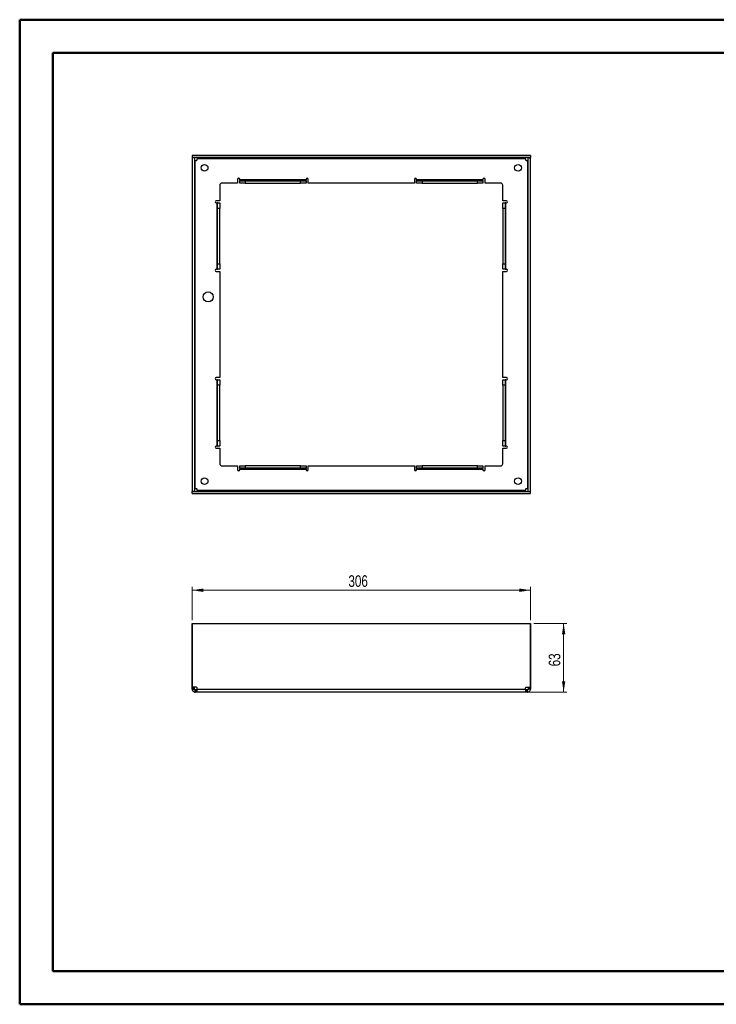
# Paper-space layout 'Sheet3' of a CAD drawing. Header units: millimetres. Extents: x 0 to 420, y 0 to 297.
# Tile 1 of 2: x 0 to 210, y 0 to 297. Entities that reach past the tile are written whole.
import ezdxf

# ---------------------------------------------------------------- set-up
doc = ezdxf.new("R2010")
doc.units = ezdxf.units.MM
doc.styles.add('SLDTEXTSTYLE1', font='TXT', dxfattribs={"width": 0.75})
doc.dimstyles.new('SLDDIMSTYLE0', dxfattribs={"dimtxt": 3.5, "dimasz": 3.302, "dimexe": 0, "dimexo": 0.0625, "dimgap": 0.875, "dimtad": 1, "dimdec": 0, "dimlfac": 3, "dimrnd": 1e-09, "dimzin": 12, "dimdsep": 46, "dimtxsty": 'SLDTEXTSTYLE1', "dimsah": 1, "dimcen": 0.09, "dimadec": 0, "dimazin": 3, "dimtfac": 1, "dimtdec": 0, "dimtofl": 0, "dimtmove": 0, "dimatfit": 3, "dimfxl": 0, "dimfrac": 2, "dimtolj": 1, "dimtzin": 12, "dimarcsym": 0})
doc.dimstyles.new('SLDDIMSTYLE2', dxfattribs={"dimtxt": 3.5, "dimasz": 3.302, "dimexe": 0, "dimexo": 0.0625, "dimgap": 0.875, "dimtad": 1, "dimlfac": 3, "dimrnd": 1e-09, "dimzin": 12, "dimdsep": 46, "dimtxsty": 'SLDTEXTSTYLE1', "dimsah": 1, "dimcen": 0.09, "dimadec": 0, "dimazin": 3, "dimtfac": 1, "dimtofl": 0, "dimtmove": 0, "dimatfit": 3, "dimfxl": 0, "dimfrac": 2, "dimtolj": 1, "dimtzin": 12, "dimarcsym": 0})

# ---------------------------------------------------------------- blocks, each defined once
blk = doc.blocks.new('_D_3')
at = {"color": 7, "linetype": 'Continuous', "lineweight": 0}
for p, q in [((52.39, 116.12), (52.39, 126.12)), ((52.39, 125.12), (154.33, 125.12)), ((154.33, 116.12), (154.33, 126.12))]:
    blk.add_line(p, q, dxfattribs=at)
at = {"color": 7, "linetype": 'Continuous', "lineweight": 18}
for points in [[(52.39, 125.12), (55.69, 124.61), (55.69, 125.63)], [(154.33, 125.12), (151.02, 125.63), (151.02, 124.61)]]:
    blk.add_solid(points, dxfattribs=at)
at = {"color": 7, "linetype": 'Continuous', "lineweight": 18, "insert": (99.48, 129.63), "char_height": 3.5, "attachment_point": 1, "style": 'SLDTEXTSTYLE1'}
blk.add_mtext('306', dxfattribs=at)
blk = doc.blocks.new('_D_4')
at = {"color": 7, "linetype": 'Continuous', "lineweight": 0}
for p, q in [((155.33, 115.12), (165.36, 115.12)), ((164.36, 115.12), (164.36, 94.37)), ((153.88, 94.37), (165.36, 94.37))]:
    blk.add_line(p, q, dxfattribs=at)
at = {"color": 7, "linetype": 'Continuous', "lineweight": 18}
for points in [[(164.36, 115.12), (163.85, 111.82), (164.87, 111.82)], [(164.36, 94.37), (164.87, 97.67), (163.85, 97.67)]]:
    blk.add_solid(points, dxfattribs=at)
at = {"color": 7, "linetype": 'Continuous', "lineweight": 18, "insert": (159.85, 102.16), "char_height": 3.5, "attachment_point": 1, "rotation": 90, "style": 'SLDTEXTSTYLE1'}
blk.add_mtext('63', dxfattribs=at)

psp = doc.layouts.new('Sheet3')

# ---------------------------------------------------------------- linework, layer by layer
at = {"color": 7, "linetype": 'Continuous', "lineweight": 50}
for p, q in [((0.3793, 0.2148), (0.3793, 297.2148)), ((0.3793, 297.2148), (420.3793, 297.2148)), ((10.3793, 10.2148), (10.3793, 287.2148)), ((10.3793, 287.2148), (410.3793, 287.2148)), ((10.3793, 10.2148), (410.3793, 10.2148)), ((0.3793, 0.2148), (420.3793, 0.2148))]:
    psp.add_line(p, q, dxfattribs=at)
at = {"color": 7, "linetype": 'Continuous', "lineweight": 25}
for p, q in [((53.0257, 255.5797), (52.359, 255.5797)), ((52.359, 255.5797), (52.359, 154.9463)), ((154.3257, 256.263), (52.3923, 256.263)), ((52.3923, 256.263), (52.3923, 255.5963)), ((154.3257, 255.5963), (52.3923, 255.5963)), ((53.0257, 255.5797), (53.0257, 154.9463)), ((153.6923, 255.5797), (154.359, 255.5797)), ((153.6923, 154.9463), (153.6923, 255.5797)), ((154.3257, 256.263), (154.3257, 255.5963)), ((154.359, 154.9463), (154.359, 255.5797)), ((53.2923, 155.746), (53.2923, 254.78)), ((53.2923, 254.78), (53.6754, 254.78)), ((53.842, 255.3297), (152.876, 255.3297)), ((53.842, 254.9466), (53.842, 255.3297)), ((152.876, 255.3297), (152.876, 254.9466)), ((153.0426, 254.78), (153.4257, 254.78)), ((153.4257, 254.78), (153.4257, 155.746)), ((60.6923, 247.263), (60.6923, 242.5963)), ((66.0257, 247.9297), (61.359, 247.9297)), ((66.0257, 249.0297), (66.0257, 247.9297)), ((66.6923, 248.863), (66.6923, 249.0297)), ((66.6923, 248.863), (66.6923, 248.6694)), ((86.6923, 248.863), (66.6923, 248.863)), ((66.6923, 247.9478), (66.6923, 248.6694)), ((66.7024, 248.5963), (68.359, 248.5963)), ((68.359, 247.9297), (66.7024, 247.9297)), ((68.359, 248.5963), (68.359, 247.9297)), ((68.359, 248.5963), (85.0257, 248.5963)), ((68.359, 247.9297), (85.0257, 247.9297)), ((85.0257, 247.9297), (85.0257, 248.5963)), ((85.0257, 248.5963), (86.6822, 248.5963)), ((86.6822, 247.9297), (85.0257, 247.9297)), ((86.6923, 249.0297), (86.6923, 248.863)), ((86.6923, 248.6694), (86.6923, 248.863)), ((86.6923, 248.6694), (86.6923, 247.9478)), ((87.359, 247.9297), (87.359, 249.0297)), ((119.359, 247.9297), (87.359, 247.9297)), ((119.359, 249.0297), (119.359, 247.9297)), ((120.0257, 248.863), (120.0257, 249.0297)), ((120.0257, 248.863), (120.0257, 248.6694)), ((140.0257, 248.863), (120.0257, 248.863)), ((120.0257, 247.9478), (120.0257, 248.6694)), ((120.0358, 248.5963), (121.6923, 248.5963)), ((121.6923, 247.9297), (120.0358, 247.9297)), ((121.6923, 248.5963), (121.6923, 247.9297)), ((121.6923, 248.5963), (138.359, 248.5963)), ((121.6923, 247.9297), (138.359, 247.9297)), ((138.359, 247.9297), (138.359, 248.5963)), ((138.359, 248.5963), (140.0156, 248.5963)), ((140.0156, 247.9297), (138.359, 247.9297)), ((140.0257, 249.0297), (140.0257, 248.863)), ((140.0257, 248.6694), (140.0257, 248.863)), ((140.0257, 248.6694), (140.0257, 247.9478)), ((140.6923, 247.9297), (140.6923, 249.0297)), ((145.359, 247.9297), (140.6923, 247.9297)), ((146.0257, 242.5963), (146.0257, 247.263)), ((60.6923, 242.5963), (59.5923, 242.5963)), ((59.5923, 241.9297), (59.759, 241.9297)), ((59.759, 241.9297), (59.759, 221.9297)), ((59.9526, 241.9297), (59.759, 241.9297)), ((59.9526, 241.9297), (60.6742, 241.9297)), ((60.0257, 240.263), (60.0257, 241.9196)), ((60.6923, 241.9196), (60.6923, 240.263)), ((147.1257, 242.5963), (146.0257, 242.5963)), ((146.0257, 240.263), (146.0257, 241.9196)), ((146.0438, 241.9297), (146.7654, 241.9297)), ((146.6923, 241.9196), (146.6923, 240.263)), ((146.959, 241.9297), (146.7654, 241.9297)), ((146.959, 221.9297), (146.959, 241.9297)), ((146.959, 241.9297), (147.1257, 241.9297)), ((60.6923, 240.263), (60.0257, 240.263)), ((60.0257, 223.5963), (60.0257, 240.263)), ((60.6923, 223.5963), (60.6923, 240.263)), ((146.6923, 240.263), (146.0257, 240.263)), ((146.0257, 240.263), (146.0257, 223.5963)), ((146.6923, 240.263), (146.6923, 223.5963)), ((60.0257, 221.9398), (60.0257, 223.5963)), ((60.0257, 223.5963), (60.6923, 223.5963)), ((60.6923, 223.5963), (60.6923, 221.9398)), ((146.0257, 221.9398), (146.0257, 223.5963)), ((146.0257, 223.5963), (146.6923, 223.5963)), ((146.6923, 223.5963), (146.6923, 221.9398)), ((59.759, 221.9297), (59.5923, 221.9297)), ((59.5923, 221.263), (60.6923, 221.263)), ((59.759, 221.9297), (59.9526, 221.9297)), ((60.6742, 221.9297), (59.9526, 221.9297)), ((60.6923, 221.263), (60.6923, 189.263)), ((146.0257, 189.263), (146.0257, 221.263)), ((146.0257, 221.263), (147.1257, 221.263)), ((146.7654, 221.9297), (146.0438, 221.9297)), ((146.7654, 221.9297), (146.959, 221.9297)), ((147.1257, 221.9297), (146.959, 221.9297)), ((60.6923, 189.263), (59.5923, 189.263)), ((59.5923, 188.5963), (59.759, 188.5963)), ((59.759, 188.5963), (59.759, 168.5963)), ((59.9526, 188.5963), (59.759, 188.5963)), ((59.9526, 188.5963), (60.6742, 188.5963)), ((60.0257, 186.9297), (60.0257, 188.5862)), ((60.6923, 188.5862), (60.6923, 186.9297)), ((147.1257, 189.263), (146.0257, 189.263)), ((146.0257, 186.9297), (146.0257, 188.5862)), ((146.0438, 188.5963), (146.7654, 188.5963)), ((146.6923, 188.5862), (146.6923, 186.9297)), ((146.959, 188.5963), (146.7654, 188.5963)), ((146.959, 168.5963), (146.959, 188.5963)), ((146.959, 188.5963), (147.1257, 188.5963)), ((60.0257, 170.263), (60.0257, 186.9297)), ((60.6923, 186.9297), (60.0257, 186.9297)), ((60.6923, 170.263), (60.6923, 186.9297)), ((146.6923, 186.9297), (146.0257, 186.9297)), ((146.0257, 186.9297), (146.0257, 170.263)), ((146.6923, 186.9297), (146.6923, 170.263)), ((60.0257, 170.263), (60.6923, 170.263)), ((60.0257, 168.6064), (60.0257, 170.263)), ((60.6923, 170.263), (60.6923, 168.6064)), ((146.0257, 170.263), (146.6923, 170.263)), ((146.0257, 168.6064), (146.0257, 170.263)), ((146.6923, 170.263), (146.6923, 168.6064)), ((59.759, 168.5963), (59.5923, 168.5963)), ((59.5923, 167.9297), (60.6923, 167.9297)), ((59.759, 168.5963), (59.9526, 168.5963)), ((60.6742, 168.5963), (59.9526, 168.5963)), ((60.6923, 167.9297), (60.6923, 163.263)), ((146.0257, 163.263), (146.0257, 167.9297)), ((146.0257, 167.9297), (147.1257, 167.9297)), ((146.7654, 168.5963), (146.0438, 168.5963)), ((146.7654, 168.5963), (146.959, 168.5963)), ((147.1257, 168.5963), (146.959, 168.5963)), ((61.359, 162.5963), (66.0257, 162.5963)), ((66.0257, 162.5963), (66.0257, 161.4963)), ((66.6923, 161.8566), (66.6923, 162.5782)), ((66.6923, 161.8566), (66.6923, 161.663)), ((66.6923, 161.663), (86.6923, 161.663)), ((66.6923, 161.4963), (66.6923, 161.663)), ((66.7024, 162.5963), (68.359, 162.5963)), ((68.359, 161.9297), (66.7024, 161.9297)), ((68.359, 162.5963), (68.359, 161.9297)), ((85.0257, 162.5963), (68.359, 162.5963)), ((85.0257, 161.9297), (68.359, 161.9297)), ((85.0257, 161.9297), (85.0257, 162.5963)), ((85.0257, 162.5963), (86.6822, 162.5963)), ((86.6822, 161.9297), (85.0257, 161.9297)), ((86.6923, 162.5782), (86.6923, 161.8566)), ((86.6923, 161.663), (86.6923, 161.8566)), ((86.6923, 161.663), (86.6923, 161.4963)), ((87.359, 161.4963), (87.359, 162.5963)), ((87.359, 162.5963), (119.359, 162.5963)), ((119.359, 162.5963), (119.359, 161.4963)), ((120.0257, 161.8566), (120.0257, 162.5782)), ((120.0257, 161.8566), (120.0257, 161.663)), ((120.0257, 161.663), (140.0257, 161.663)), ((120.0257, 161.4963), (120.0257, 161.663)), ((120.0358, 162.5963), (121.6923, 162.5963)), ((121.6923, 161.9297), (120.0358, 161.9297)), ((121.6923, 162.5963), (121.6923, 161.9297)), ((138.359, 162.5963), (121.6923, 162.5963)), ((138.359, 161.9297), (121.6923, 161.9297)), ((138.359, 161.9297), (138.359, 162.5963)), ((138.359, 162.5963), (140.0156, 162.5963)), ((140.0156, 161.9297), (138.359, 161.9297)), ((140.0257, 162.5782), (140.0257, 161.8566)), ((140.0257, 161.663), (140.0257, 161.8566)), ((140.0257, 161.663), (140.0257, 161.4963)), ((140.6923, 161.4963), (140.6923, 162.5963)), ((140.6923, 162.5963), (145.359, 162.5963)), ((53.0257, 154.9463), (52.359, 154.9463)), ((52.3923, 154.263), (52.3923, 154.9297)), ((52.3923, 154.9297), (154.3257, 154.9297)), ((53.6754, 155.746), (53.2923, 155.746)), ((53.842, 155.1963), (53.842, 155.5794)), ((152.876, 155.1963), (53.842, 155.1963)), ((152.876, 155.5794), (152.876, 155.1963)), ((153.4257, 155.746), (153.0426, 155.746)), ((153.6923, 154.9463), (154.359, 154.9463)), ((154.3257, 154.263), (154.3257, 154.9297)), ((52.3923, 154.263), (154.3257, 154.263)), ((52.3923, 115.117), (52.359, 115.117)), ((52.359, 115.117), (52.359, 95.85)), ((52.3923, 95.85), (52.3923, 115.117)), ((52.3923, 115.117), (154.3257, 115.117)), ((154.3257, 95.85), (154.3257, 115.117)), ((154.3257, 115.117), (154.359, 115.117)), ((154.359, 115.117), (154.359, 95.85)), ((52.359, 95.85), (52.3923, 95.85)), ((52.359, 95.6834), (52.359, 95.85)), ((52.359, 95.6834), (53.0257, 95.6834)), ((52.359, 95.3003), (52.359, 95.6834)), ((52.359, 95.3003), (53.0257, 95.3003)), ((53.6754, 95.85), (52.3923, 95.85)), ((53.0257, 95.6834), (53.0257, 95.85)), ((53.0257, 95.3003), (53.0257, 95.6834)), ((53.842, 95.3003), (53.842, 95.6834)), ((53.842, 95.3003), (152.876, 95.3003)), ((152.876, 95.3003), (152.876, 95.6834)), ((153.0426, 95.85), (154.3257, 95.85)), ((153.6923, 95.85), (153.6923, 95.6834)), ((154.359, 95.6834), (153.6923, 95.6834)), ((153.6923, 95.6834), (153.6923, 95.3003)), ((154.359, 95.3003), (153.6923, 95.3003)), ((154.359, 95.85), (154.3257, 95.85)), ((154.359, 95.85), (154.359, 95.6834)), ((154.359, 95.6834), (154.359, 95.3003)), ((53.2923, 94.367), (53.2923, 95.0337)), ((53.6754, 95.0337), (53.2923, 95.0337)), ((53.6754, 94.367), (53.2923, 94.367)), ((53.6754, 94.367), (53.6754, 95.0337)), ((53.842, 95.0337), (53.6754, 95.0337)), ((53.842, 94.367), (53.6754, 94.367)), ((152.876, 94.367), (53.842, 94.367)), ((153.0426, 95.0337), (152.876, 95.0337)), ((153.0426, 94.367), (152.876, 94.367)), ((153.0426, 94.367), (153.0426, 95.0337)), ((153.4257, 95.0337), (153.0426, 95.0337)), ((153.4257, 94.367), (153.0426, 94.367)), ((153.4257, 94.367), (153.4257, 95.0337))]:
    psp.add_line(p, q, dxfattribs=at)
for centre, radius in [((56.109, 252.513), 1.0167), ((150.609, 252.513), 1.0167), ((57.1923, 213.5963), 1.5), ((56.109, 158.013), 1.0167), ((150.609, 158.013), 1.0167)]:
    psp.add_circle(centre, radius, dxfattribs=at)
for centre, radius, start, end in [((53.6754, 254.9466), 0.1667, 270, 0), ((153.0426, 254.9466), 0.1667, 180, 270), ((61.359, 247.263), 0.6667, 90, 180), ((66.359, 249.0297), 0.3333, 0, 180), ((87.0257, 249.0297), 0.3333, 0, 180), ((119.6923, 249.0297), 0.3333, 0, 180), ((140.359, 249.0297), 0.3333, 0, 180), ((145.359, 247.263), 0.6667, 0, 90), ((59.5923, 242.263), 0.3333, 90, 270), ((147.1257, 242.263), 0.3333, 270, 90), ((59.5923, 221.5963), 0.3333, 90, 270), ((147.1257, 221.5963), 0.3333, 270, 90), ((59.5923, 188.9297), 0.3333, 90, 270), ((147.1257, 188.9297), 0.3333, 270, 90), ((59.5923, 168.263), 0.3333, 90, 270), ((147.1257, 168.263), 0.3333, 270, 90), ((61.359, 163.263), 0.6667, 180, 270), ((66.359, 161.4963), 0.3333, 180, 0), ((87.0257, 161.4963), 0.3333, 180, 0), ((119.6923, 161.4963), 0.3333, 180, 0), ((140.359, 161.4963), 0.3333, 180, 0), ((145.359, 163.263), 0.6667, 270, 0), ((53.6754, 155.5794), 0.1667, 0, 90), ((153.0426, 155.5794), 0.1667, 90, 180), ((53.6754, 95.6834), 0.1667, 0, 90), ((153.0426, 95.6834), 0.1667, 90, 180)]:
    psp.add_arc(centre, radius, start, end, dxfattribs=at)
for points, knots in [([(53.842, 255.5963), (53.842, 255.5963), (53.842, 255.5676), (53.842, 255.4689), (53.842, 255.3995), (53.842, 255.3297)], [0, 0, 0, 0, 0.5, 0.5, 1, 1, 1, 1]), ([(152.876, 255.3297), (152.876, 255.3995), (152.876, 255.4689), (152.876, 255.5676), (152.876, 255.5963), (152.876, 255.5963)], [0, 0, 0, 0, 0.5, 0.5, 1, 1, 1, 1]), ([(53.2923, 254.78), (53.2225, 254.78), (53.1531, 254.78), (53.0544, 254.78), (53.0257, 254.78), (53.0257, 254.78)], [0, 0, 0, 0, 0.5, 0.5, 1, 1, 1, 1]), ([(153.6923, 254.78), (153.6923, 254.78), (153.6636, 254.78), (153.5649, 254.78), (153.4955, 254.78), (153.4257, 254.78)], [0, 0, 0, 0, 0.5, 0.5, 1, 1, 1, 1]), ([(53.0257, 155.746), (53.0257, 155.746), (53.0544, 155.746), (53.1531, 155.746), (53.2225, 155.746), (53.2923, 155.746)], [0, 0, 0, 0, 0.5, 0.5, 1, 1, 1, 1]), ([(53.842, 155.1963), (53.842, 155.1265), (53.842, 155.0571), (53.842, 154.9584), (53.842, 154.9297), (53.842, 154.9297)], [0, 0, 0, 0, 0.5, 0.5, 1, 1, 1, 1]), ([(152.876, 154.9297), (152.876, 154.9297), (152.876, 154.9584), (152.876, 155.0571), (152.876, 155.1265), (152.876, 155.1963)], [0, 0, 0, 0, 0.5, 0.5, 1, 1, 1, 1]), ([(153.4257, 155.746), (153.4955, 155.746), (153.5649, 155.746), (153.6636, 155.746), (153.6923, 155.746), (153.6923, 155.746)], [0, 0, 0, 0, 0.5, 0.5, 1, 1, 1, 1]), ([(52.359, 95.3003), (52.359, 95.1782), (52.3833, 95.056), (52.4768, 94.8303), (52.546, 94.7268), (52.7188, 94.554), (52.8223, 94.4848), (53.048, 94.3913), (53.1702, 94.367), (53.2923, 94.367)], [0, 0, 0, 0, 0.25, 0.25, 0.5, 0.5, 0.75, 0.75, 1, 1, 1, 1]), ([(53.0257, 95.3003), (53.0257, 95.2305), (53.0544, 95.1611), (53.1531, 95.0624), (53.2225, 95.0337), (53.2923, 95.0337)], [0, 0, 0, 0, 0.5, 0.5, 1, 1, 1, 1]), ([(53.842, 94.367), (53.842, 94.367), (53.842, 94.3913), (53.842, 94.4848), (53.842, 94.554), (53.842, 94.7268), (53.842, 94.8303), (53.842, 95.056), (53.842, 95.1782), (53.842, 95.3003)], [0, 0, 0, 0, 0.25, 0.25, 0.5, 0.5, 0.75, 0.75, 1, 1, 1, 1]), ([(152.876, 95.3003), (152.876, 95.1782), (152.876, 95.056), (152.876, 94.8303), (152.876, 94.7268), (152.876, 94.554), (152.876, 94.4848), (152.876, 94.3913), (152.876, 94.367), (152.876, 94.367)], [0, 0, 0, 0, 0.25, 0.25, 0.5, 0.5, 0.75, 0.75, 1, 1, 1, 1]), ([(153.4257, 95.0337), (153.4955, 95.0337), (153.5649, 95.0624), (153.6636, 95.1611), (153.6923, 95.2305), (153.6923, 95.3003)], [0, 0, 0, 0, 0.5, 0.5, 1, 1, 1, 1]), ([(153.4257, 94.367), (153.5478, 94.367), (153.67, 94.3913), (153.8957, 94.4848), (153.9992, 94.554), (154.172, 94.7268), (154.2412, 94.8303), (154.3347, 95.056), (154.359, 95.1782), (154.359, 95.3003)], [0, 0, 0, 0, 0.25, 0.25, 0.5, 0.5, 0.75, 0.75, 1, 1, 1, 1])]:
    psp.add_open_spline(points, degree=3, knots=knots, dxfattribs=at)
for points in [[(66.6923, 248.6694), (66.6923, 248.6225), (66.695, 248.5963), (66.7024, 248.5963)], [(66.7024, 247.9297), (66.6956, 247.9297), (66.6923, 247.9357), (66.6923, 247.9478)], [(86.6822, 248.5963), (86.6897, 248.5963), (86.6923, 248.6225), (86.6923, 248.6694)], [(86.6923, 247.9478), (86.6923, 247.9357), (86.689, 247.9297), (86.6822, 247.9297)], [(120.0257, 248.6694), (120.0257, 248.6225), (120.0283, 248.5963), (120.0358, 248.5963)], [(120.0358, 247.9297), (120.029, 247.9297), (120.0257, 247.9357), (120.0257, 247.9478)], [(140.0156, 248.5963), (140.023, 248.5963), (140.0257, 248.6225), (140.0257, 248.6694)], [(140.0257, 247.9478), (140.0257, 247.9357), (140.0224, 247.9297), (140.0156, 247.9297)], [(60.0257, 241.9196), (60.0257, 241.927), (59.9995, 241.9297), (59.9526, 241.9297)], [(60.6742, 241.9297), (60.6863, 241.9297), (60.6923, 241.9264), (60.6923, 241.9196)], [(146.0257, 241.9196), (146.0257, 241.9264), (146.0317, 241.9297), (146.0438, 241.9297)], [(146.7654, 241.9297), (146.7185, 241.9297), (146.6923, 241.927), (146.6923, 241.9196)], [(59.9526, 221.9297), (59.9995, 221.9297), (60.0257, 221.9323), (60.0257, 221.9398)], [(60.6923, 221.9398), (60.6923, 221.933), (60.6863, 221.9297), (60.6742, 221.9297)], [(146.0438, 221.9297), (146.0317, 221.9297), (146.0257, 221.933), (146.0257, 221.9398)], [(146.6923, 221.9398), (146.6923, 221.9323), (146.7185, 221.9297), (146.7654, 221.9297)], [(60.0257, 188.5862), (60.0257, 188.5937), (59.9995, 188.5963), (59.9526, 188.5963)], [(60.6742, 188.5963), (60.6863, 188.5963), (60.6923, 188.593), (60.6923, 188.5862)], [(146.0257, 188.5862), (146.0257, 188.593), (146.0317, 188.5963), (146.0438, 188.5963)], [(146.7654, 188.5963), (146.7185, 188.5963), (146.6923, 188.5937), (146.6923, 188.5862)], [(59.9526, 168.5963), (59.9995, 168.5963), (60.0257, 168.599), (60.0257, 168.6064)], [(60.6923, 168.6064), (60.6923, 168.5996), (60.6863, 168.5963), (60.6742, 168.5963)], [(146.0438, 168.5963), (146.0317, 168.5963), (146.0257, 168.5996), (146.0257, 168.6064)], [(146.6923, 168.6064), (146.6923, 168.599), (146.7185, 168.5963), (146.7654, 168.5963)], [(66.6923, 162.5782), (66.6923, 162.5903), (66.6956, 162.5963), (66.7024, 162.5963)], [(66.7024, 161.9297), (66.695, 161.9297), (66.6923, 161.9035), (66.6923, 161.8566)], [(86.6822, 162.5963), (86.689, 162.5963), (86.6923, 162.5903), (86.6923, 162.5782)], [(86.6923, 161.8566), (86.6923, 161.9035), (86.6897, 161.9297), (86.6822, 161.9297)], [(120.0257, 162.5782), (120.0257, 162.5903), (120.029, 162.5963), (120.0358, 162.5963)], [(120.0358, 161.9297), (120.0283, 161.9297), (120.0257, 161.9035), (120.0257, 161.8566)], [(140.0156, 162.5963), (140.0224, 162.5963), (140.0257, 162.5903), (140.0257, 162.5782)], [(140.0257, 161.8566), (140.0257, 161.9035), (140.023, 161.9297), (140.0156, 161.9297)]]:
    psp.add_open_spline(points, degree=3, dxfattribs=at)

# ---------------------------------------------------------------- dimensions: what is measured, and where the dimension line sits
at = {"color": 7, "linetype": 'Continuous', "lineweight": 18}
dim = psp.add_linear_dim(base=(154.3257, 125.117), p1=(52.3923, 115.117), p2=(154.3257, 115.117), dimstyle='SLDDIMSTYLE0', dxfattribs=at)
dim.commit()
dim.dimension.update_dxf_attribs({"geometry": '_D_3', "text_midpoint": (103.359, 125.117), "dimtype": 160})
dim = psp.add_linear_dim(base=(164.359, 94.367), p1=(154.3257, 115.117), p2=(152.876, 94.367), angle=90, text='63', dimstyle='SLDDIMSTYLE2', dxfattribs=at)
dim.commit()
dim.dimension.update_dxf_attribs({"geometry": '_D_4', "text_midpoint": (164.359, 104.742), "dimtype": 160})

doc.saveas('drawing.dxf')
